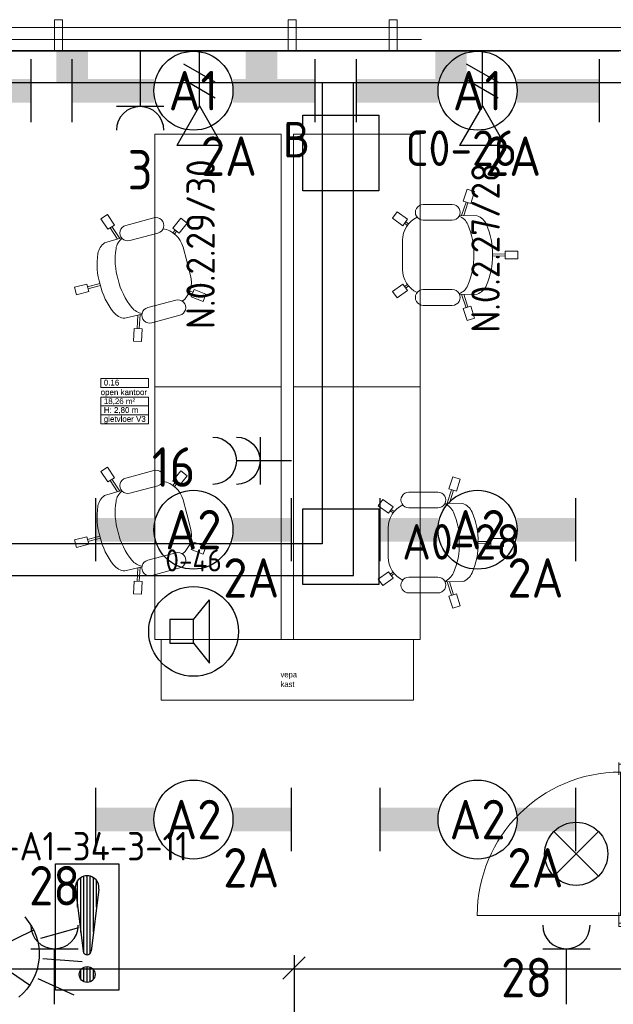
# Model space of a CAD drawing. Header units: millimetres. Extents: x -39149 to 267781, y -2340 to 58540.
# Tile 232 of 244: x 44766 to 48526, y 36789 to 43025. Entities that reach past the tile are written whole.
import ezdxf
from ezdxf.enums import TextEntityAlignment as Align

# ---------------------------------------------------------------- set-up
doc = ezdxf.new("R2010")
doc.units = ezdxf.units.MM
doc.header["$LTSCALE"] = 100
doc.header["$MEASUREMENT"] = 0
doc.linetypes.add('B0605', pattern=[141, 70, -35, 1, -35])
for name, color, linetype in [('00  Bestaand', 7, 'Continuous'), ('000025--bestaand', 9, 'Continuous'), ('22 NC Binnenwanden', 7, 'Continuous'), ('22 NC Binnenwanden Deuren', 7, 'Continuous'), ('82 Interieur', 7, 'Continuous'), ('A Stramien', 7, 'Continuous'), ('AL$1A---_ALGEMEEN', 8, 'Continuous'), ('AL$1A---_ALGEMEEN--bestaand', 9, 'Continuous'), ('EL6131--_KG', 3, 'Continuous'), ('EL6221--_KRACHT_400', 3, 'Continuous'), ('EL6222--_KRACHT_230', 3, 'Continuous'), ('EL6311--_LICHT_BINNEN', 3, 'Continuous'), ('EL6421--_GELUID', 3, 'Continuous'), ('EL6441--_DATACOM', 3, 'Continuous'), ('EL6511--_BRANDMELD', 3, 'Continuous'), ('EL6521--bestaand', 7, 'Continuous'), ('EM6131--bestaand', 7, 'Continuous'), ('handhaven - AL$1A---_ALGEMEEN', 8, 'Continuous'), ('I-BEV', 7, 'Continuous'), ('Z Ruimteoppervlak', 7, 'Continuous'), ('Z Ruimteoppervlak Zone label', 7, 'Continuous'), ('Z Ruimteoppervlak Zone tekst', 7, 'Continuous')]:
    doc.layers.add(name, color=color, linetype=linetype)
doc.styles.add('buro-012', font='isocp.shx', dxfattribs={"height": 120})
doc.styles.add('BURO-018', font='isocp.shx', dxfattribs={"height": 180})
doc.styles.add('BURO-025', font='isocp.shx', dxfattribs={"height": 250})
doc.styles.add('GENERATED_STYLE_1', font='arial.ttf')
doc.styles.add('GENERATED_STYLE_2', font='swiss.ttf')
doc.styles.add('GENERATED_STYLE_3', font='swiss.ttf', dxfattribs={"width": 0.96})
doc.styles.add('ISO25', font='ISO', dxfattribs={"height": 225})
doc.styles.add('STABICAD-012', font='ISOCP.SHX', dxfattribs={"height": 1.2})
doc.styles.add('STABICAD-018', font='ISOCP.SHX', dxfattribs={"height": 1.8})
doc.styles.get("Standard").update_dxf_attribs({"font": 'txt', "bigfont": 'BIGFONT.SHX'})

# ---------------------------------------------------------------- blocks, each defined once
blk = doc.blocks.new('open kantoor_0.16_12_7', base_point=(45430.4, 40610.7))
at = {"layer": 'Z Ruimteoppervlak Zone label', "color": 8, "linetype": 'Continuous', "lineweight": 0}
for p, q in [((45279.3, 40752.1), (45581.5, 40752.1)), ((45279.3, 40695.5), (45279.3, 40752.1)), ((45581.5, 40752.1), (45581.5, 40695.5)), ((45581.5, 40695.5), (45279.3, 40695.5)), ((45279.3, 40635.2), (45581.5, 40635.2)), ((45279.3, 40578.6), (45279.3, 40635.2)), ((45581.5, 40635.2), (45581.5, 40578.6)), ((45581.5, 40578.6), (45279.3, 40578.6)), ((45279.3, 40578.6), (45581.5, 40578.6)), ((45279.3, 40522), (45279.3, 40578.6)), ((45581.5, 40578.6), (45581.5, 40522)), ((45581.5, 40522), (45279.3, 40522)), ((45279.3, 40522), (45581.5, 40522)), ((45279.3, 40465.5), (45279.3, 40522)), ((45581.5, 40522), (45581.5, 40465.5)), ((45581.5, 40465.5), (45279.3, 40465.5))]:
    blk.add_line(p, q, dxfattribs=at)
at = {"linetype": 'Continuous', "lineweight": 0, "flags": 1}
for tag in ['ROOM_AREA', 'ROOM_PERIM', 'ROOM_WALLS_SURF', 'ROOM_DOORS_SURF', 'ROOM_WINDS_SURF', 'ROOM_BASELEV', 'ROOM_NET_AREA', 'ROOM_REDUCED_AREA', 'ROOM_CALC_AREA', 'ROOM_VOLUME']:
    blk.add_attdef(tag, text='', height=2000, dxfattribs=at).set_placement((45430.4, 40039.2), align=Align.BOTTOM_LEFT)
at = {"layer": 'Z Ruimteoppervlak Zone tekst', "color": 2, "lineweight": 0, "insert": (45299.3, 40626.9), "char_height": 36, "attachment_point": 1, "style": 'GENERATED_STYLE_1'}
blk.add_mtext('{18,26 m²}', dxfattribs=at)
at = {"layer": 'Z Ruimteoppervlak Zone tekst', "color": 2, "lineweight": 0}
for tag, style, p in [('ROOM_NUMBER', 'GENERATED_STYLE_1', (45299.3, 40697.2)), ('ROOM_NAME', 'GENERATED_STYLE_2', (45279.4, 40636.5)), ('ROOM_HEIGHT', 'GENERATED_STYLE_1', (45299.3, 40523.7)), ('BASEC', 'GENERATED_STYLE_1', (45299.3, 40467.1))]:
    blk.add_attdef(tag, text='', height=36, dxfattribs=dict(at, style=style)).set_placement(p, align=Align.BOTTOM_LEFT)
blk = doc.blocks.new('Slab_147_7', base_point=(45621.5, 42300.1))
at = {"layer": '82 Interieur', "color": 8, "linetype": 'Continuous', "lineweight": 0}
blk.add_lwpolyline([(45621.5, 42300.1), (45621.5, 40700), (46421.9, 40700), (46421.9, 42300.1)], close=True, dxfattribs=at)
blk = doc.blocks.new('Slab_148_7', base_point=(46501.5, 42300.1))
at = {"layer": '82 Interieur', "color": 8, "linetype": 'Continuous', "lineweight": 0}
blk.add_lwpolyline([(46501.5, 42300.1), (46501.5, 40700), (47301.9, 40700), (47301.9, 42300.1)], close=True, dxfattribs=at)
blk = doc.blocks.new('Slab_149_7', base_point=(45621.5, 40700))
at = {"layer": '82 Interieur', "color": 8, "linetype": 'Continuous', "lineweight": 0}
blk.add_lwpolyline([(45621.5, 40700), (45621.5, 39099.9), (46421.9, 39099.9), (46421.9, 40700)], close=True, dxfattribs=at)
blk = doc.blocks.new('Slab_150_7', base_point=(46501.5, 40700))
at = {"layer": '82 Interieur', "color": 8, "linetype": 'Continuous', "lineweight": 0}
blk.add_lwpolyline([(46501.5, 40700), (46501.5, 39099.9), (47301.9, 39099.9), (47301.9, 40700)], close=True, dxfattribs=at)
blk = doc.blocks.new('Slab_169_7', base_point=(45661.5, 39099.9))
at = {"layer": '82 Interieur', "color": 8, "linetype": 'Continuous', "lineweight": 0}
blk.add_lwpolyline([(45661.5, 39099.9), (47261.5, 39099.9), (47261.5, 38714.9), (45661.5, 38714.9)], close=True, dxfattribs=at)
blk = doc.blocks.new('Wall_54_7', base_point=(68411.5, 42900))
at = {"layer": '00  Bestaand', "color": 8, "linetype": 'Continuous', "lineweight": 0}
for p, q in [((50199.3, 42975), (43423.6, 42975)), ((43423.6, 42825), (48561.5, 42825))]:
    blk.add_line(p, q, dxfattribs=at)
blk = doc.blocks.new('Wall_151_7', base_point=(45036.5, 42825))
at = {"layer": '00  Bestaand', "color": 8, "linetype": 'Continuous', "lineweight": 0}
for p, q in [((45036.5, 43025), (44986.5, 43025)), ((44986.5, 43025), (44986.5, 42825)), ((45036.5, 42825), (45036.5, 43025)), ((44986.5, 42825), (45036.5, 42825))]:
    blk.add_line(p, q, dxfattribs=at)
blk = doc.blocks.new('Wall_152_7', base_point=(46516.5, 42825))
at = {"layer": '00  Bestaand', "color": 8, "linetype": 'Continuous', "lineweight": 0}
for p, q in [((46516.5, 43025), (46466.5, 43025)), ((46466.5, 43025), (46466.5, 42825)), ((46516.5, 42825), (46516.5, 43025)), ((46466.5, 42825), (46516.5, 42825))]:
    blk.add_line(p, q, dxfattribs=at)
blk = doc.blocks.new('Wall_155_7', base_point=(47106.5, 42825))
at = {"layer": '00  Bestaand', "color": 8, "linetype": 'Continuous', "lineweight": 0}
for p, q in [((47156.5, 43025), (47106.5, 43025)), ((47106.5, 43025), (47106.5, 42825)), ((47156.5, 42825), (47156.5, 43025)), ((47106.5, 42825), (47156.5, 42825))]:
    blk.add_line(p, q, dxfattribs=at)
blk = doc.blocks.new('D1a bi h 14_27')
at = {"layer": '22 NC Binnenwanden Deuren', "color": 8, "linetype": 'Continuous', "lineweight": 0}
for p, q in [((-453.5, -10), (-453.5, 897)), ((-503.5, 0), (-436.5, 0)), ((-503.5, 0), (-503.5, -100)), ((-503.5, 0), (-503.5, -100)), ((-453.5, -10), (-453.5, 0)), ((436.5, 0), (503.5, 0)), ((453.5, -10), (453.5, 0)), ((503.5, -100), (503.5, 0)), ((503.5, 0), (503.5, -100)), ((-453.5, -10), (453.5, -10)), ((-453.5, -50), (-453.5, -10)), ((453.5, -50), (-453.5, -50)), ((-436.5, -50), (-436.5, -100)), ((436.5, -50), (436.5, -100)), ((453.5, -10), (453.5, -50)), ((-503.5, -100), (-436.5, -100)), ((436.5, -100), (503.5, -100))]:
    blk.add_line(p, q, dxfattribs=at)
blk.add_arc((-453.5, -10), 907, 0, 90, dxfattribs=at)
blk = doc.blocks.new('Wall_277_7', base_point=(48611.5, 37282.8))
at = {"layer": '22 NC Binnenwanden', "color": 8, "linetype": 'Continuous', "lineweight": 0}
for p, q in [((48561.5, 38319.8), (48561.5, 38309.8)), ((48561.5, 38309.8), (48661.5, 38309.8)), ((48661.5, 38309.8), (48661.5, 38319.8)), ((48561.5, 37302.8), (48661.5, 37302.8)), ((48561.5, 37302.8), (48561.5, 37282.8)), ((48661.5, 37282.8), (48661.5, 37302.8)), ((48561.5, 37282.8), (48661.5, 37282.8))]:
    blk.add_line(p, q, dxfattribs=at)
at = {"layer": '22 NC Binnenwanden Deuren', "color": 1, "linetype": 'Continuous', "lineweight": 0, "zscale": 1000, "rotation": 90}
blk.add_blockref('D1a bi h 14_27', (48561.5, 37806.3), dxfattribs=at)
blk = doc.blocks.new('Kantoorstoel 01 14')
at = {"layer": '82 Interieur', "color": 8, "linetype": 'Continuous', "lineweight": 0}
for p, q in [((390, 790.1), (440, 790.1)), ((390, 710.1), (390, 790.1)), ((440, 710.1), (440, 790.1)), ((390, 710.1), (440, 710.1)), ((408, 629.3), (409, 710.1)), ((422, 629.3), (421, 710.1)), ((14.5, 516.6), (-0.7, 468.9)), ((90.7, 492.3), (14.5, 516.6)), ((167.7, 533), (165.7, 421.1)), ((663.2, 533), (665.2, 421.1)), ((740.2, 492.3), (816.4, 516.6)), ((816.4, 516.6), (831.5, 468.9)), ((75.5, 444.7), (-0.7, 468.9)), ((90.7, 492.3), (75.5, 444.7)), ((166, 433.5), (81.2, 462.3)), ((166.2, 448.5), (84.8, 473.8)), ((664.7, 448.5), (746.1, 473.8)), ((664.9, 433.5), (749.7, 462.3)), ((740.2, 492.3), (755.3, 444.7)), ((755.3, 444.7), (831.5, 468.9)), ((96, 191.4), (96, 375.2)), ((196, 191.4), (196, 375.2)), ((634.9, 191.4), (634.9, 375.2)), ((734.9, 191.4), (734.9, 375.2)), ((190, 91.2), (143, 26.5)), ((190, 91.2), (230.4, 61.8)), ((218.6, 98.7), (205.4, 80)), ((228.5, 91), (215.1, 73)), ((640.9, 91.2), (600.4, 61.8)), ((602.4, 91), (615.8, 73)), ((612.3, 98.7), (625.5, 80)), ((640.9, 91.2), (687.9, 26.5)), ((143, 26.5), (183.4, -2.9)), ((230.4, 61.8), (183.4, -2.9)), ((415.4, 60.4), (323, 60.4)), ((415.4, 60.4), (507.9, 60.4)), ((600.4, 61.8), (647.4, -2.9)), ((687.9, 26.5), (647.4, -2.9))]:
    blk.add_line(p, q, dxfattribs=at)
for centre, major_axis, start_param, end_param in [((401, 189.5), (0, -439.9), 3.107651, 3.558821), ((429.9, 189.5), (0, -439.9), 2.724365, 3.175535), ((264.1, 497.4), (0, -102.9), 3.554672, 4.359188), ((566.8, 497.4), (0, -102.9), 1.923998, 2.728514), ((401, 71.1), (0, -439.9), 3.107651, 3.558821), ((429.9, 71.1), (0, -439.9), 2.724365, 3.175535), ((264.1, 379), (0, -102.9), 3.554672, 4.309737), ((566.8, 379), (0, -102.9), 1.973448, 2.728514), ((146, 375.2), (0, -50), 1.570796, 4.712389), ((684.9, 375.2), (0, -50), 1.570796, 4.712389), ((146, 191.4), (0, -50), 4.712389, 7.853982), ((684.9, 191.4), (0, -50), 4.712389, 7.853982), ((323, 222.1), (0, -161.6), 5.158147, 6.283185), ((507.9, 222.1), (0, -161.6), 0, 1.125039)]:
    blk.add_ellipse(centre, major_axis=major_axis, ratio=0.999212, start_param=start_param, end_param=end_param, dxfattribs=at)
blk = doc.blocks.new('Kantoorstoel 01 14_2')
at = {"layer": '82 Interieur', "color": 8, "linetype": 'Continuous', "lineweight": 0}
for p, q in [((390, 790.1), (440, 790.1)), ((390, 710.1), (390, 790.1)), ((440, 710.1), (440, 790.1)), ((390, 710.1), (440, 710.1)), ((408, 629.3), (409, 710.1)), ((422, 629.3), (421, 710.1)), ((14.5, 516.6), (-0.7, 468.9)), ((90.7, 492.3), (14.5, 516.6)), ((167.7, 533), (165.7, 421.1)), ((663.2, 533), (665.2, 421.1)), ((740.2, 492.3), (816.4, 516.6)), ((816.4, 516.6), (831.5, 468.9)), ((75.5, 444.7), (-0.7, 468.9)), ((90.7, 492.3), (75.5, 444.7)), ((166, 433.5), (81.2, 462.3)), ((166.2, 448.5), (84.8, 473.8)), ((664.7, 448.5), (746.1, 473.8)), ((664.9, 433.5), (749.7, 462.3)), ((740.2, 492.3), (755.3, 444.7)), ((755.3, 444.7), (831.5, 468.9)), ((96, 191.4), (96, 375.2)), ((196, 191.4), (196, 375.2)), ((634.9, 191.4), (634.9, 375.2)), ((734.9, 191.4), (734.9, 375.2)), ((190, 91.2), (143, 26.5)), ((190, 91.2), (230.4, 61.8)), ((218.6, 98.7), (205.4, 80)), ((228.5, 91), (215.1, 73)), ((640.9, 91.2), (600.4, 61.8)), ((602.4, 91), (615.8, 73)), ((612.3, 98.7), (625.5, 80)), ((640.9, 91.2), (687.9, 26.5)), ((143, 26.5), (183.4, -2.9)), ((230.4, 61.8), (183.4, -2.9)), ((415.4, 60.4), (323, 60.4)), ((415.4, 60.4), (507.9, 60.4)), ((600.4, 61.8), (647.4, -2.9)), ((687.9, 26.5), (647.4, -2.9))]:
    blk.add_line(p, q, dxfattribs=at)
for centre, major_axis, start_param, end_param in [((401, 189.5), (0, -439.9), 3.107651, 3.558821), ((429.9, 189.5), (0, -439.9), 2.724365, 3.175535), ((264.1, 497.4), (0, -102.9), 3.554672, 4.359188), ((566.8, 497.4), (0, -102.9), 1.923998, 2.728514), ((401, 71.1), (0, -439.9), 3.107651, 3.558821), ((429.9, 71.1), (0, -439.9), 2.724365, 3.175535), ((264.1, 379), (0, -102.9), 3.554672, 4.309737), ((566.8, 379), (0, -102.9), 1.973448, 2.728514), ((146, 375.2), (0, -50), 1.570796, 4.712389), ((684.9, 375.2), (0, -50), 1.570796, 4.712389), ((146, 191.4), (0, -50), 4.712389, 7.853982), ((684.9, 191.4), (0, -50), 4.712389, 7.853982), ((323, 222.1), (0, -161.6), 5.158147, 6.283185), ((507.9, 222.1), (0, -161.6), 0, 1.125039)]:
    blk.add_ellipse(centre, major_axis=major_axis, ratio=0.999212, start_param=start_param, end_param=end_param, dxfattribs=at)
blk = doc.blocks.new('Standard grid marker')
at = {"layer": 'A Stramien', "color": 8, "linetype": 'B0605', "lineweight": 0}
blk.add_line((4000, 0), (72400, 0), dxfattribs=at)
at = {"layer": 'A Stramien', "color": 4, "lineweight": 0, "style": 'GENERATED_STYLE_3'}
blk.add_attdef('AC_MARKERTEXT_1', text='', height=100, dxfattribs=at).set_placement((-139.2, -80), align=Align.BOTTOM_LEFT)
blk = doc.blocks.new('open kantoor_0.16_12_8', base_point=(45430.4, 40610.7))
at = {"layer": 'Z Ruimteoppervlak Zone label', "color": 8, "linetype": 'Continuous', "lineweight": 0}
for p, q in [((45279.3, 40752.1), (45581.5, 40752.1)), ((45279.3, 40695.5), (45279.3, 40752.1)), ((45581.5, 40752.1), (45581.5, 40695.5)), ((45581.5, 40695.5), (45279.3, 40695.5)), ((45279.3, 40635.2), (45581.5, 40635.2)), ((45279.3, 40578.6), (45279.3, 40635.2)), ((45581.5, 40635.2), (45581.5, 40578.6)), ((45581.5, 40578.6), (45279.3, 40578.6)), ((45279.3, 40578.6), (45581.5, 40578.6)), ((45279.3, 40522), (45279.3, 40578.6)), ((45581.5, 40578.6), (45581.5, 40522)), ((45581.5, 40522), (45279.3, 40522)), ((45279.3, 40522), (45581.5, 40522)), ((45279.3, 40465.5), (45279.3, 40522)), ((45581.5, 40522), (45581.5, 40465.5)), ((45581.5, 40465.5), (45279.3, 40465.5))]:
    blk.add_line(p, q, dxfattribs=at)
blk = doc.blocks.new('Wall_277_8', base_point=(48611.5, 37282.8))
at = {"layer": '22 NC Binnenwanden', "color": 8, "linetype": 'Continuous', "lineweight": 0}
for p, q in [((48561.5, 38319.8), (48561.5, 38309.8)), ((48561.5, 38309.8), (48661.5, 38309.8)), ((48661.5, 38309.8), (48661.5, 38319.8)), ((48561.5, 37302.8), (48661.5, 37302.8)), ((48561.5, 37302.8), (48561.5, 37282.8)), ((48661.5, 37282.8), (48661.5, 37302.8)), ((48561.5, 37282.8), (48661.5, 37282.8))]:
    blk.add_line(p, q, dxfattribs=at)
at = {"layer": '22 NC Binnenwanden Deuren', "color": 1, "linetype": 'Continuous', "lineweight": 0, "zscale": 1000, "rotation": 90}
blk.add_blockref('D1a bi h 14_27', (48561.5, 37806.3), dxfattribs=at)
blk = doc.blocks.new('*U1872')
at = {"layer": 'handhaven - AL$1A---_ALGEMEEN', "color": 0, "linetype": 'Continuous'}
for p, q in [((-6.2, 2), (-6.2, -2)), ((6.2, 2), (6.2, -2))]:
    blk.add_line(p, q, dxfattribs=at)
blk.add_circle((0, 0), 2.5, dxfattribs=at)
for points in [[(-2.5, 0.75), (-6.2, 0.75), (-2.5, -0.75), (-6.2, -0.75)], [(2.5, 0.75), (6.2, 0.75), (2.5, -0.75), (6.2, -0.75)]]:
    blk.add_solid(points, dxfattribs=at)
at = {"layer": 'handhaven - AL$1A---_ALGEMEEN', "color": 0, "linetype": 'Continuous', "style": 'BURO-018'}
for tag, p in [('CIRCUIT', (0, 5)), ('PANEL', (0, 5)), ('SUBCIRCUIT', (4.5, 5)), ('LIGHTFIXTURECODE', (0, 0)), ('SWITCHCODE', (4.5, -3))]:
    blk.add_attdef(tag, text='', height=1.8, dxfattribs=at).set_placement(p, align=Align.MIDDLE)
blk = doc.blocks.new('*U1873')
at = {"layer": 'handhaven - AL$1A---_ALGEMEEN', "color": 0, "linetype": 'Continuous'}
for p, q in [((-6.2, 2), (-6.2, -2)), ((6.2, 2), (6.2, -2))]:
    blk.add_line(p, q, dxfattribs=at)
blk.add_circle((0, 0), 2.5, dxfattribs=at)
for points in [[(-2.5, 0.75), (-6.2, 0.75), (-2.5, -0.75), (-6.2, -0.75)], [(2.5, 0.75), (6.2, 0.75), (2.5, -0.75), (6.2, -0.75)]]:
    blk.add_solid(points, dxfattribs=at)
at = {"layer": 'handhaven - AL$1A---_ALGEMEEN', "color": 0, "linetype": 'Continuous', "style": 'BURO-018'}
for tag, p in [('CIRCUIT', (0, 5)), ('PANEL', (0, 5)), ('SUBCIRCUIT', (4.5, 5)), ('LIGHTFIXTURECODE', (0, 0)), ('SWITCHCODE', (4.5, -3))]:
    blk.add_attdef(tag, text='', height=1.8, dxfattribs=at).set_placement(p, align=Align.MIDDLE)
blk = doc.blocks.new('*U1876')
at = {"color": 0}
for p, q in [((-7.7, 2), (-7.7, -2)), ((7.7, 2), (7.7, -2))]:
    blk.add_line(p, q, dxfattribs=at)
at = {"color": 0, "linetype": 'Continuous'}
blk.add_circle((0, 0), 2.5, dxfattribs=at)
at = {"color": 0}
for points in [[(-2.5, 0.75), (-7.7, 0.75), (-2.5, -0.75), (-7.7, -0.75)], [(2.5, 0.75), (7.7, 0.75), (2.5, -0.75), (7.7, -0.75)]]:
    blk.add_solid(points, dxfattribs=at)
at = {"color": 0, "linetype": 'Continuous', "style": 'BURO-018'}
for tag, p in [('PANEL', (0, 8)), ('CIRCUIT', (0, 5)), ('SUBCIRCUIT', (4.5, 5)), ('LIGHTFIXTURECODE', (0, 0)), ('SWITCHCODE', (4.5, -3))]:
    blk.add_attdef(tag, text='', height=1.8, dxfattribs=at).set_placement(p, align=Align.MIDDLE)
blk = doc.blocks.new('*U1877')
at = {"color": 0}
for p, q in [((-7.7, 2), (-7.7, -2)), ((7.7, 2), (7.7, -2))]:
    blk.add_line(p, q, dxfattribs=at)
at = {"color": 0, "linetype": 'Continuous'}
blk.add_circle((0, 0), 2.5, dxfattribs=at)
at = {"color": 0}
for points in [[(-2.5, 0.75), (-7.7, 0.75), (-2.5, -0.75), (-7.7, -0.75)], [(2.5, 0.75), (7.7, 0.75), (2.5, -0.75), (7.7, -0.75)]]:
    blk.add_solid(points, dxfattribs=at)
at = {"color": 0, "linetype": 'Continuous', "style": 'BURO-018'}
for tag, p in [('PANEL', (0, 8)), ('CIRCUIT', (0, 5)), ('SUBCIRCUIT', (4.5, 5)), ('LIGHTFIXTURECODE', (0, 0)), ('SWITCHCODE', (4.5, -3))]:
    blk.add_attdef(tag, text='', height=1.8, dxfattribs=at).set_placement(p, align=Align.MIDDLE)
blk = doc.blocks.new('*U1878')
at = {"color": 0}
for p, q in [((-7.7, 2), (-7.7, -2)), ((7.7, 2), (7.7, -2))]:
    blk.add_line(p, q, dxfattribs=at)
at = {"color": 0, "linetype": 'Continuous'}
blk.add_circle((0, 0), 2.5, dxfattribs=at)
at = {"color": 0}
for points in [[(-2.5, 0.75), (-7.7, 0.75), (-2.5, -0.75), (-7.7, -0.75)], [(2.5, 0.75), (7.7, 0.75), (2.5, -0.75), (7.7, -0.75)]]:
    blk.add_solid(points, dxfattribs=at)
at = {"color": 0, "linetype": 'Continuous', "style": 'BURO-018'}
for tag, p in [('PANEL', (0, 8)), ('CIRCUIT', (0, 5)), ('SUBCIRCUIT', (4.5, 5)), ('LIGHTFIXTURECODE', (0, 0)), ('SWITCHCODE', (4.5, -3))]:
    blk.add_attdef(tag, text='', height=1.8, dxfattribs=at).set_placement(p, align=Align.MIDDLE)
blk = doc.blocks.new('*U1901')
at = {"layer": 'handhaven - AL$1A---_ALGEMEEN', "color": 0, "linetype": 'Continuous'}
for p, q in [((-6.2, 2), (-6.2, -2)), ((6.2, 2), (6.2, -2))]:
    blk.add_line(p, q, dxfattribs=at)
blk.add_circle((0, 0), 2.5, dxfattribs=at)
for points in [[(-2.5, 0.75), (-6.2, 0.75), (-2.5, -0.75), (-6.2, -0.75)], [(2.5, 0.75), (6.2, 0.75), (2.5, -0.75), (6.2, -0.75)]]:
    blk.add_solid(points, dxfattribs=at)
at = {"layer": 'handhaven - AL$1A---_ALGEMEEN', "color": 0, "linetype": 'Continuous', "style": 'BURO-018'}
for tag, p in [('CIRCUIT', (0, 5)), ('PANEL', (0, 5)), ('SUBCIRCUIT', (4.5, 5)), ('LIGHTFIXTURECODE', (0, 0)), ('SWITCHCODE', (4.5, -3))]:
    blk.add_attdef(tag, text='', height=1.8, dxfattribs=at).set_placement(p, align=Align.MIDDLE)
blk = doc.blocks.new('*U1902')
at = {"layer": 'handhaven - AL$1A---_ALGEMEEN', "color": 0, "linetype": 'Continuous'}
for p, q in [((-6.2, 2), (-6.2, -2)), ((6.2, 2), (6.2, -2))]:
    blk.add_line(p, q, dxfattribs=at)
blk.add_circle((0, 0), 2.5, dxfattribs=at)
for points in [[(-2.5, 0.75), (-6.2, 0.75), (-2.5, -0.75), (-6.2, -0.75)], [(2.5, 0.75), (6.2, 0.75), (2.5, -0.75), (6.2, -0.75)]]:
    blk.add_solid(points, dxfattribs=at)
at = {"layer": 'handhaven - AL$1A---_ALGEMEEN', "color": 0, "linetype": 'Continuous', "style": 'BURO-018'}
for tag, p in [('CIRCUIT', (0, 5)), ('PANEL', (0, 5)), ('SUBCIRCUIT', (4.5, 5)), ('LIGHTFIXTURECODE', (0, 0)), ('SWITCHCODE', (4.5, -3))]:
    blk.add_attdef(tag, text='', height=1.8, dxfattribs=at).set_placement(p, align=Align.MIDDLE)
blk = doc.blocks.new('E00497')
at = {"color": 0}
for p, q in [((0, 0.75), (1, 2)), ((1, -2), (1, 2)), ((0, 0.75), (-1.5, 0.75)), ((0, -0.75), (0, 0.75)), ((-1.5, -0.75), (0, -0.75)), ((0, -0.75), (1, -2))]:
    blk.add_line(p, q, dxfattribs=at)
blk.add_line((-1.5, 0.75), (-1.5, -0.75))
blk.add_circle((0, 0), 2.841, dxfattribs=at)
at = {"color": 0, "linetype": 'Continuous', "style": 'BURO-018'}
blk.add_attdef('TEXT1', text='', height=1.8, dxfattribs=at).set_placement((0, 4.5), align=Align.MIDDLE)
at = {"color": 0, "linetype": 'Continuous', "style": 'BURO-018', "flags": 1}
blk.add_attdef('ARTICLECODE', text='', height=1.8, dxfattribs=at).set_placement((0, 0), align=Align.MIDDLE)
blk = doc.blocks.new('65210004')
at = {"layer": 'AL$1A---_ALGEMEEN--bestaand', "color": 0, "linetype": 'Continuous'}
for p, q in [((-2.4, -2.4), (-2.4, 2.4)), ((-2.4, 2.4), (2.4, 2.4)), ((2.4, 2.4), (2.4, -2.4)), ((2.4, -2.4), (-2.4, -2.4))]:
    blk.add_line(p, q, dxfattribs=at)
at = {"layer": 'AL$1A---_ALGEMEEN--bestaand', "color": 0, "linetype": 'Continuous', "style": 'ISO25'}
for tag, p in [('E_NUMMER', (-0.041, 4.27)), ('E_MATCODE', (0, -0.251))]:
    blk.add_attdef(tag, text='', height=2.25, dxfattribs=at).set_placement(p, align=Align.MIDDLE)
blk = doc.blocks.new('7006')
at = {"layer": 'AL$1A---_ALGEMEEN--bestaand', "color": 0, "linetype": 'Continuous'}
for p in [(3.031, 1.75), (3.031, -1.75)]:
    blk.add_line(p, (0, 0), dxfattribs=at)
for points in [[(3.524, 1.283), (5.873, 2.138)], [(3.75, 0), (6.25, 0)], [(3.524, -1.283), (5.873, -2.138)]]:
    blk.add_lwpolyline(points, dxfattribs=at)
blk.add_arc((0, 0), 3.5, 313.39845, 46.60155, dxfattribs=at)
blk = doc.blocks.new('E00153')
at = {"color": 0, "linetype": 'Continuous'}
for p, q in [((-1.443, 7), (1.443, 7)), ((0, 4.5), (-1.443, 7)), ((0, 4.5), (1.443, 7)), ((0, 4.5), (0, 1)), ((-1, 4), (1, 2.845)), ((-1, 3), (1, 1.845))]:
    blk.add_line(p, q, dxfattribs=at)
at = {"color": 7, "style": 'BURO-018'}
for tag, p in [('COMMENT1', (-6, 12)), ('COMMENT2', (6, 12)), ('DATACOM1', (-6, 9)), ('DATACOM2', (6, 9))]:
    blk.add_attdef(tag, text='', height=1.8, dxfattribs=at).set_placement(p, align=Align.MIDDLE)
at = {"color": 0, "style": 'BURO-018'}
blk.add_attdef('TEXT1', text='', height=1.8, dxfattribs=at).set_placement((2.5, 6), align=Align.MIDDLE)
at = {"color": 0, "linetype": 'Continuous', "style": 'BURO-018', "flags": 1}
blk.add_attdef('ARTICLECODE', text='', height=1.8, dxfattribs=at).set_placement((0, 0), align=Align.MIDDLE)
blk = doc.blocks.new('111304')
at = {"color": 0, "linetype": 'Continuous'}
for p, q in [((-1.5, 4.5), (1.5, 4.5)), ((0, 1), (0, 4.5))]:
    blk.add_line(p, q, dxfattribs=at)
blk.add_arc((0, 6), 1.5, 180, 0, dxfattribs=at)
at = {"color": 0, "linetype": 'Continuous', "style": 'BURO-018'}
for tag, p in [('PANEL', (0, 11.5)), ('CIRCUIT', (0, 8.5)), ('SUBCIRCUIT', (4.5, 8.5))]:
    blk.add_attdef(tag, text='', height=1.8, dxfattribs=at).set_placement(p, align=Align.MIDDLE)
at = {"color": 0, "linetype": 'Continuous', "style": 'BURO-018', "flags": 1}
for tag, p in [('POWERCODE', (13, 8.5)), ('ARTICLECODE', (0, 0))]:
    blk.add_attdef(tag, text='', height=1.8, dxfattribs=at).set_placement(p, align=Align.MIDDLE)
blk = doc.blocks.new('111304A')
at = {"layer": 'AL$1A---_ALGEMEEN', "color": 0, "linetype": 'Continuous'}
for p, q in [((0, 1), (0, 4.5)), ((-1.5, 3), (1.5, 3))]:
    blk.add_line(p, q, dxfattribs=at)
for centre in [(0, 6), (0, 4.5)]:
    blk.add_arc(centre, 1.5, 180, 0, dxfattribs=at)
at = {"layer": 'AL$1A---_ALGEMEEN', "color": 0, "linetype": 'Continuous', "style": 'BURO-018'}
for tag, p in [('CIRCUIT', (0, 8.5)), ('PANEL', (0, 8.5)), ('SUBCIRCUIT', (4.5, 8.5))]:
    blk.add_attdef(tag, text='', height=1.8, dxfattribs=at).set_placement(p, align=Align.MIDDLE)
at = {"layer": 'AL$1A---_ALGEMEEN', "color": 0, "linetype": 'Continuous', "style": 'BURO-018', "flags": 1}
for tag, p in [('POWERCODE', (13, 8.5)), ('ARTICLECODE', (0, 0))]:
    blk.add_attdef(tag, text='', height=1.8, dxfattribs=at).set_placement(p, align=Align.MIDDLE)
blk = doc.blocks.new('E00024')
at = {"color": 0, "linetype": 'Continuous'}
for p, q in [((-1.414, 1.586), (1.414, 4.414)), ((-1.414, 4.414), (1.414, 1.586))]:
    blk.add_line(p, q, dxfattribs=at)
blk.add_circle((0, 3), 2, dxfattribs=at)
at = {"color": 0, "linetype": 'Continuous', "style": 'BURO-018'}
blk.add_attdef('TEXT1', text='', height=1.8, dxfattribs=at).set_placement((0, 7.5), align=Align.MIDDLE)
at = {"color": 0, "linetype": 'Continuous', "style": 'BURO-018', "flags": 1}
blk.add_attdef('ARTICLECODE', (0, 0), '', height=1.8, dxfattribs=at)
at = {"layer": 'EL6222--_KRACHT_230', "color": 1, "style": 'STABICAD-012'}
blk.add_attdef('FIREPROTECTION_PANEL', text='', height=1.8, dxfattribs=at).set_placement((417.277, 62.688), align=Align.MIDDLE)
at = {"layer": 'EL6511--_BRANDMELD', "color": 1, "style": 'STABICAD-012'}
for tag, p in [('FIREPROTECTION_ZONE', (482.912, 371.427)), ('CODING2', (482.912, 369.427)), ('FIREPROTECTION_HARDWARENUMBER', (482.912, 367.427))]:
    blk.add_attdef(tag, text='', height=1.8, dxfattribs=at).set_placement(p, align=Align.MIDDLE)
at = {"layer": 'EL6511--_BRANDMELD'}
blk.add_attdef('CODING1', (0, 0), '', height=0.2, dxfattribs=at)
blk = doc.blocks.new('*X1918')
at = {"layer": 'AL$1A---_ALGEMEEN--bestaand', "color": 0, "linetype": 'Continuous'}
for p, q in [((159.6, 198.675), (159.6, 202.134)), ((159.8, 197.35), (159.8, 202.223)), ((160, 197.25), (160, 202.25)), ((160.2, 197.35), (160.2, 202.223)), ((160.4, 198.675), (160.4, 202.134)), ((159.4, 200.262), (159.4, 201.95)), ((160.6, 200.262), (160.6, 201.95)), ((159.8, 195.542), (159.8, 196.458)), ((160, 195.5), (160, 196.5)), ((160.2, 195.542), (160.2, 196.458)), ((159.6, 195.7), (159.6, 196.3)), ((160.4, 195.7), (160.4, 196.3))]:
    blk.add_line(p, q, dxfattribs=at)
blk = doc.blocks.new('1116A7')
at = {"layer": 'AL$1A---_ALGEMEEN--bestaand', "color": 0, "linetype": 'Continuous'}
for p, q in [((-2, -4), (-2, 4)), ((-2, 4), (2, 4)), ((2, 4), (2, -4)), ((-0.744, 2.406), (-0.248, -1.531)), ((0.744, 2.406), (0.248, -1.531)), ((2, -4), (-2, -4))]:
    blk.add_line(p, q, dxfattribs=at)
blk.add_circle((0, -3), 0.5, dxfattribs=at)
for centre, radius, start, end in [((0, 2.5), 0.75, 352.81924, 187.18076), ((0, -1.5), 0.25, 187.18076, 352.81924)]:
    blk.add_arc(centre, radius, start, end, dxfattribs=at)
blk.add_blockref('*X1918', (-160, -199), dxfattribs=at)
at = {"layer": 'AL$1A---_ALGEMEEN--bestaand', "color": 0, "linetype": 'Continuous', "style": 'BURO-018'}
blk.add_attdef('TEXT1', text='', height=1.8, dxfattribs=at).set_placement((0, 6.5), align=Align.MIDDLE)
at = {"layer": 'AL$1A---_ALGEMEEN--bestaand', "color": 0, "linetype": 'Continuous', "style": 'BURO-018', "flags": 1}
blk.add_attdef('ARTICLECODE', (0, 0), '', height=1.8, dxfattribs=at)
at = {"layer": 'EL6221--_KRACHT_400', "color": 1, "style": 'STABICAD-012'}
blk.add_attdef('FIREPROTECTION_PANEL', text='', height=1.8, dxfattribs=at).set_placement((716.247, 450.773), align=Align.MIDDLE)
at = {"layer": 'EL6222--_KRACHT_230', "color": 1, "style": 'STABICAD-018'}
for tag in ['FIREPROTECTION_HARDWARENUMBER', 'FIREPROTECTION_ZONE']:
    blk.add_attdef(tag, (0, 0), '', height=1.8, dxfattribs=at)
at = {"layer": 'EL6311--_LICHT_BINNEN', "color": 1, "style": 'STABICAD-018'}
blk.add_attdef('CODING2', (0, 0), '', height=1.8, dxfattribs=at)
at = {"layer": 'EL6441--_DATACOM', "color": 1, "style": 'STABICAD-018'}
blk.add_attdef('CODING1', (0, 0), '', height=1.8, dxfattribs=at)

msp = doc.modelspace()

# ---------------------------------------------------------------- linework, layer by layer
at = {"layer": 'EL6131--_KG'}
for p, q in [((46681.7, 42626.8), (46681.7, 39705.1)), ((46881.7, 39505.1), (46881.7, 42626.8)), ((46681.7, 39705.1), (42881.7, 39705.1)), ((43081.7, 39505.1), (46881.7, 39505.1)), ((57716.5, 37012.3), (39861.7, 37012.3)), ((57716.5, 37012.3), (39861.7, 37012.3))]:
    msp.add_line(p, q, dxfattribs=at)
msp.add_lwpolyline([(210.5, 42826.8), (210.5, 42626.8), (68066.4, 42626.8), (68066.4, 42826.8)], close=True, dxfattribs=at)
for points in [[(44998.5, 42826.8), (45198.5, 42826.8), (44998.5, 42626.8), (45198.5, 42626.8)], [(46198.5, 42826.8), (46398.5, 42826.8), (46198.5, 42626.8), (46398.5, 42626.8)], [(47398.5, 42826.8), (47598.5, 42826.8), (47398.5, 42626.8), (47598.5, 42626.8)]]:
    msp.add_solid(points, dxfattribs=at)
at = {"layer": 'EM6131--bestaand'}
for p, q in [((46433.4, 36947.7), (46574.8, 37089.1)), ((46504.1, 37101.5), (46504.1, 35802.7)), ((46504.1, 37101.5), (46504.1, 35802.7))]:
    msp.add_line(p, q, dxfattribs=at)

# ---------------------------------------------------------------- block references
at = {"layer": '00  Bestaand', "color": 1, "lineweight": 0}
msp.add_blockref('Wall_54_7', (68411.5, 42900), dxfattribs=at)
at = {"layer": '00  Bestaand', "color": 251, "lineweight": 0}
for name, p in [('Wall_151_7', (45036.5, 42825)), ('Wall_152_7', (46516.5, 42825)), ('Wall_155_7', (47106.5, 42825))]:
    msp.add_blockref(name, p, dxfattribs=at)
at = {"layer": '22 NC Binnenwanden', "color": 1, "lineweight": 0}
for name in ['Wall_277_7', 'Wall_277_8']:
    msp.add_blockref(name, (48611.5, 37282.8), dxfattribs=at)
at = {"layer": '82 Interieur', "color": 30, "linetype": 'Continuous', "lineweight": 0}
for name, p in [('Slab_147_7', (45621.5, 42300.1)), ('Slab_148_7', (46501.5, 42300.1)), ('Slab_149_7', (45621.5, 40700)), ('Slab_150_7', (46501.5, 40700)), ('Slab_169_7', (45661.5, 39099.9))]:
    msp.add_blockref(name, p, dxfattribs=at)
at = {"layer": '82 Interieur', "color": 30, "linetype": 'Continuous', "lineweight": 0, "zscale": 1000, "rotation": 104.9746757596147}
for p in [(45990.6, 41109.5), (45990.6, 39509.4)]:
    msp.add_blockref('Kantoorstoel 01 14_2', p, dxfattribs=at)
at = {"layer": '82 Interieur', "color": 30, "linetype": 'Continuous', "lineweight": 0, "xscale": -1, "zscale": 1000, "rotation": 270}
for p in [(47131.3, 41119.9), (47040, 39298.5)]:
    msp.add_blockref('Kantoorstoel 01 14', p, dxfattribs=at)
at = {"layer": 'A Stramien', "color": 1, "linetype": 'Continuous', "lineweight": 0, "zscale": 1000}
msp.add_blockref('Standard grid marker', (-5988.5, 42900), dxfattribs=at)
at = {"layer": 'EL6222--_KRACHT_230', "linetype": 'Continuous'}
ref = msp.add_blockref('111304', (45529.2, 42925), dxfattribs=dict(at, xscale=100, yscale=100, zscale=100, rotation=180))
ref.add_attrib('CIRCUIT', '3', dxfattribs={"layer": '0', "linetype": 'ByBlock', "height": 250, "style": 'BURO-025'}).set_placement((45529.2, 42075), align=Align.MIDDLE)
ref = msp.add_blockref('111304A', (46588.6, 40231.7), dxfattribs=dict(at, xscale=-100, yscale=100, zscale=100, rotation=90))
ref.add_attrib('CIRCUIT', '16', dxfattribs={"layer": '0', "linetype": 'ByBlock', "height": 250, "style": 'BURO-025'}).set_placement((45740.8, 40191.9), align=Align.MIDDLE)
ref = msp.add_blockref('111304', (44986.9, 36690.9), dxfattribs=dict(at, xscale=100, yscale=100, zscale=100))
ref.add_attrib('CIRCUIT', '28', dxfattribs={"layer": '0', "linetype": 'ByBlock', "height": 250, "style": 'BURO-025'}).set_placement((44986.9, 37540.9), align=Align.MIDDLE)
ref = msp.add_blockref('111304', (44986.9, 36690.9), dxfattribs=dict(at, xscale=100, yscale=100, zscale=100))
ref.add_attrib('CIRCUIT', '28', dxfattribs={"layer": '0', "linetype": 'ByBlock', "height": 250, "style": 'BURO-025'}).set_placement((44986.9, 37540.9), align=Align.MIDDLE)
ref = msp.add_blockref('111304', (48229.1, 36690.9), dxfattribs=dict(at, xscale=100, yscale=100, zscale=100))
ref.add_attrib('CIRCUIT', '28', dxfattribs={"layer": '0', "linetype": 'ByBlock', "height": 250, "style": 'BURO-025'}).set_placement((47977.4, 36959.1), align=Align.MIDDLE)
at = {"layer": 'EL6311--_LICHT_BINNEN', "linetype": 'Continuous'}
ref = msp.add_blockref('*U1878', (44066.6, 42575.4), dxfattribs=dict(at, xscale=100, yscale=100, zscale=100))
ref.add_attrib('LIGHTFIXTURECODE', 'A1', dxfattribs={"layer": '0', "linetype": 'ByBlock', "height": 250, "style": 'BURO-025'}).set_placement((44066.6, 42575.4), align=Align.MIDDLE)
ref.add_attrib('CIRCUIT', '2A', dxfattribs={"layer": '0', "linetype": 'ByBlock', "height": 250, "style": 'BURO-025'}).set_placement((44291.5, 42160.7), align=Align.MIDDLE)
ref = msp.add_blockref('*U1877', (45866.6, 42575.4), dxfattribs=dict(at, xscale=100, yscale=100, zscale=100))
ref.add_attrib('LIGHTFIXTURECODE', 'A1', dxfattribs={"layer": '0', "linetype": 'ByBlock', "height": 250, "style": 'BURO-025'}).set_placement((45866.6, 42575.4), align=Align.MIDDLE)
ref.add_attrib('CIRCUIT', '2A', dxfattribs={"layer": '0', "linetype": 'ByBlock', "height": 250, "style": 'BURO-025'}).set_placement((46091.5, 42160.7), align=Align.MIDDLE)
ref = msp.add_blockref('*U1876', (47666.6, 42575.4), dxfattribs=dict(at, xscale=100, yscale=100, zscale=100))
ref.add_attrib('LIGHTFIXTURECODE', 'A1', dxfattribs={"layer": '0', "linetype": 'ByBlock', "height": 250, "style": 'BURO-025'}).set_placement((47666.6, 42575.4), align=Align.MIDDLE)
ref.add_attrib('CIRCUIT', '2A', dxfattribs={"layer": '0', "linetype": 'ByBlock', "height": 250, "style": 'BURO-025'}).set_placement((47891.5, 42160.7), align=Align.MIDDLE)
ref = msp.add_blockref('*U1873', (45866.6, 39795), dxfattribs=dict(at, xscale=100, yscale=100, zscale=100))
ref.add_attrib('LIGHTFIXTURECODE', 'A2', dxfattribs={"layer": '0', "linetype": 'ByBlock', "height": 250, "style": 'BURO-025'}).set_placement((45866.6, 39795), align=Align.MIDDLE)
ref.add_attrib('CIRCUIT', '2A', dxfattribs={"layer": '0', "linetype": 'ByBlock', "height": 250, "style": 'BURO-025'}).set_placement((46233, 39489.6), align=Align.MIDDLE)
ref = msp.add_blockref('*U1872', (47666.6, 39795), dxfattribs=dict(at, xscale=100, yscale=100, zscale=100))
ref.add_attrib('LIGHTFIXTURECODE', 'A2', dxfattribs={"layer": '0', "linetype": 'ByBlock', "height": 250, "style": 'BURO-025'}).set_placement((47666.6, 39795), align=Align.MIDDLE)
ref.add_attrib('CIRCUIT', '2A', dxfattribs={"layer": '0', "linetype": 'ByBlock', "height": 250, "style": 'BURO-025'}).set_placement((48033, 39489.6), align=Align.MIDDLE)
ref = msp.add_blockref('*U1901', (45866.6, 37959.3), dxfattribs=dict(at, xscale=100, yscale=100, zscale=100))
ref.add_attrib('LIGHTFIXTURECODE', 'A2', dxfattribs={"layer": '0', "linetype": 'ByBlock', "height": 250, "style": 'BURO-025'}).set_placement((45866.6, 37959.3), align=Align.MIDDLE)
ref.add_attrib('CIRCUIT', '2A', dxfattribs={"layer": '0', "linetype": 'ByBlock', "height": 250, "style": 'BURO-025'}).set_placement((46233, 37653.9), align=Align.MIDDLE)
ref = msp.add_blockref('*U1902', (47666.6, 37959.3), dxfattribs=dict(at, xscale=100, yscale=100, zscale=100))
ref.add_attrib('LIGHTFIXTURECODE', 'A2', dxfattribs={"layer": '0', "linetype": 'ByBlock', "height": 250, "style": 'BURO-025'}).set_placement((47666.6, 37959.3), align=Align.MIDDLE)
ref.add_attrib('CIRCUIT', '2A', dxfattribs={"layer": '0', "linetype": 'ByBlock', "height": 250, "style": 'BURO-025'}).set_placement((48033, 37653.9), align=Align.MIDDLE)
at = {"layer": 'EL6421--_GELUID', "linetype": 'Continuous'}
ref = msp.add_blockref('E00497', (45867.6, 39150.8), dxfattribs=dict(at, xscale=100, yscale=100, zscale=100))
ref.add_attrib('TEXT1', '0-46', dxfattribs={"layer": '0', "color": 1, "linetype": 'ByBlock', "height": 140, "style": 'buro-012'}).set_placement((45867.6, 39600.8), align=Align.MIDDLE)
at = {"layer": 'EL6441--_DATACOM', "linetype": 'Continuous'}
ref = msp.add_blockref('E00153', (45905.1, 42928.8), dxfattribs=dict(at, xscale=100, yscale=100, zscale=100, rotation=180))
ref.add_attrib('DATACOM1', 'N.0.2.29/30', dxfattribs={"layer": '0', "color": 1, "linetype": 'ByBlock', "height": 180, "rotation": 90, "style": 'BURO-018'}).set_placement((45911.9, 41603.2), align=Align.MIDDLE)
ref = msp.add_blockref('E00153', (47697.2, 42928.8), dxfattribs=dict(at, xscale=100, yscale=100, zscale=100, rotation=180))
ref.add_attrib('DATACOM1', 'N.0.2.27/28', dxfattribs={"layer": '0', "color": 1, "linetype": 'ByBlock', "height": 180, "rotation": 90, "style": 'BURO-018'}).set_placement((47717, 41580.8), align=Align.MIDDLE)
at = {"layer": 'EL6511--_BRANDMELD', "linetype": 'Continuous', "xscale": 100, "yscale": 100, "zscale": 100}
msp.add_blockref('E00024', (48291.2, 37442.7), dxfattribs=at)
at = {"layer": 'EL6511--_BRANDMELD', "linetype": 'Continuous'}
ref = msp.add_blockref('1116A7', (45193.3, 37278), dxfattribs=dict(at, xscale=100, yscale=100))
ref.add_attrib('CODING1', '2-A1-34-3-11', dxfattribs={"layer": '0', "color": 1, "linetype": 'ByBlock', "height": 180, "style": 'STABICAD-018'}).set_placement((45189.1, 37790.8), align=Align.MIDDLE)
at = {"layer": 'EL6521--bestaand'}
ref = msp.add_blockref('65210004', (46800.1, 42180.5), dxfattribs=dict(at, xscale=100, yscale=100, zscale=100))
ref.add_attrib('E_NUMMER', 'C0-26', dxfattribs={"layer": '000025--bestaand', "linetype": 'Continuous', "height": 225, "style": 'ISO25'}).set_placement((47563.5, 42211.5), align=Align.MIDDLE)
ref = msp.add_blockref('65210004', (46800.1, 39687.5), dxfattribs=dict(at, xscale=100, yscale=100, zscale=100))
ref.add_attrib('E_NUMMER', 'A0-28', dxfattribs={"layer": '000025--bestaand', "linetype": 'Continuous', "height": 225, "style": 'ISO25'}).set_placement((47563.5, 39718.5), align=Align.MIDDLE)
at = {"layer": 'I-BEV', "linetype": 'Continuous', "yscale": 100, "zscale": 100, "rotation": 175.8105322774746}
for xscale in [-99.99999999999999, -100]:
    msp.add_blockref('7006', (44539.6, 37106.4), dxfattribs=dict(at, xscale=xscale))
at = {"layer": 'Z Ruimteoppervlak', "color": 2, "linetype": 'Continuous', "lineweight": 0}
ref = msp.add_blockref('open kantoor_0.16_12_7', (45430.4, 40610.7), dxfattribs=at)
ref.add_attrib('ROOM_NAME', 'open kantoor', dxfattribs={"layer": 'Z Ruimteoppervlak Zone tekst', "color": 2, "linetype": 'Continuous', "lineweight": 0, "height": 36, "style": 'GENERATED_STYLE_2'}).set_placement((45279.4, 40636.5), align=Align.BOTTOM_LEFT)
ref.add_attrib('ROOM_NUMBER', '0.16', dxfattribs={"layer": 'Z Ruimteoppervlak Zone tekst', "color": 2, "linetype": 'Continuous', "lineweight": 0, "height": 36, "style": 'GENERATED_STYLE_1'}).set_placement((45299.3, 40697.2), align=Align.BOTTOM_LEFT)
ref.add_attrib('ROOM_HEIGHT', 'H: 2,80 m', dxfattribs={"layer": 'Z Ruimteoppervlak Zone tekst', "color": 2, "linetype": 'Continuous', "lineweight": 0, "height": 36, "style": 'GENERATED_STYLE_1'}).set_placement((45299.3, 40523.7), align=Align.BOTTOM_LEFT)
ref.add_attrib('BASEC', 'gietvloer V3', dxfattribs={"layer": 'Z Ruimteoppervlak Zone tekst', "color": 2, "linetype": 'Continuous', "lineweight": 0, "height": 36, "style": 'GENERATED_STYLE_1'}).set_placement((45299.3, 40467.1), align=Align.BOTTOM_LEFT)
ref = msp.add_blockref('open kantoor_0.16_12_8', (45430.4, 40610.7), dxfattribs=at)
ref.add_attrib('ROOM_NAME', 'open kantoor', (45279.3, 40648.5), dxfattribs={"layer": 'Z Ruimteoppervlak Zone tekst', "color": 2, "linetype": 'Continuous', "lineweight": 0, "height": 36, "style": 'GENERATED_STYLE_2'})
ref.add_attrib('ROOM_NUMBER', '0.16', (45299.3, 40709.1), dxfattribs={"layer": 'Z Ruimteoppervlak Zone tekst', "color": 2, "linetype": 'Continuous', "lineweight": 0, "height": 36, "style": 'GENERATED_STYLE_1'})
ref.add_attrib('ROOM_HEIGHT', 'H: 2,80 m', (45299.3, 40535.6), dxfattribs={"layer": 'Z Ruimteoppervlak Zone tekst', "color": 2, "linetype": 'Continuous', "lineweight": 0, "height": 36, "style": 'GENERATED_STYLE_1'})
ref.add_attrib('BASEC', 'gietvloer V3', (45299.3, 40479), dxfattribs={"layer": 'Z Ruimteoppervlak Zone tekst', "color": 2, "linetype": 'Continuous', "lineweight": 0, "height": 36, "style": 'GENERATED_STYLE_1'})

# ---------------------------------------------------------------- texts
at = {"layer": '82 Interieur', "color": 1, "linetype": 'Continuous', "lineweight": 0, "insert": (46418.6, 38847.1), "char_height": 36, "attachment_point": 4, "line_spacing_factor": 1.017954, "style": 'GENERATED_STYLE_3'}
msp.add_mtext('{vepa\\Pkast}', dxfattribs=at)
at = {"layer": 'EL6311--_LICHT_BINNEN', "style": 'ISO25'}
msp.add_text('B', height=225, dxfattribs=at).set_placement((46434.1, 42152.4))

doc.saveas('drawing.dxf')
